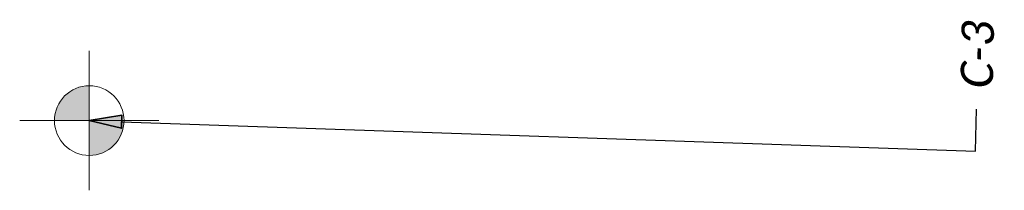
# Model space of a CAD drawing. Header units: feet. Extents: x 1368653 to 2278485, y 515475 to 1180851.
# Tile 4 of 13: x 2267163 to 2267248, y 517495 to 517510. Entities that reach past the tile are written whole.
import ezdxf
from ezdxf import colors
from ezdxf.entities.mleader import LeaderData, LeaderLine
from ezdxf.math import Vec2, Vec3

# ---------------------------------------------------------------- set-up
doc = ezdxf.new("R2010")
doc.units = ezdxf.units.FT
doc.header["$LTSCALE"] = 20
doc.header["$MEASUREMENT"] = 0
doc.layers.get('0').update_dxf_attribs({"lineweight": 15, "true_color": 0xc2ced6})
doc.layers.add('Eastwood___S_Munroe_Resur', color=7, linetype='Continuous')
doc.layers.add('GT_Project_Soil_Boring', color=7, linetype='Continuous', lineweight=35, true_color=0xa854e0)
doc.layers.add('TX_P_5', color=7, linetype='Continuous', lineweight=35)
doc.styles.add('P_Slanted - Normal Fixed Spacing', font='calibrii.ttf', dxfattribs={"height": 0.14})

# ---------------------------------------------------------------- blocks, each defined once
blk = doc.blocks.new('SOILB_PROJ')
at = {"layer": 'GT_Project_Soil_Boring', "linetype": 'Continuous', "lineweight": 0}
for points in [[(0, 0), (-0.15, 0, -0.414214), (0, 0.15)], [(0, -0.15), (0, 0), (0.15, 0, -0.414214)]]:
    blk.add_hatch(color=193, dxfattribs=at).paths.add_polyline_path(points)
at = {"layer": 'GT_Project_Soil_Boring', "color": 193, "linetype": 'Continuous', "lineweight": 13}
for q in [(0, 0.3), (-0.3, 0), (0, -0.3), (0.3, 0)]:
    blk.add_line((0, 0), q, dxfattribs=at)
blk.add_circle((0, 0), 0.15, dxfattribs=at)
blk = doc.blocks.new('Dim1')
h = blk.add_hatch(color=4)
h.dxf.hatch_style = 1
h.paths.add_polyline_path([(0, 0), (-1, -0.2), (-1, 0.2)])
at = {"color": 4}
blk.add_lwpolyline([(0, 0), (-1, -0.2), (-1, 0.2), (0, 0)], dxfattribs=at)

msp = doc.modelspace()

# ---------------------------------------------------------------- block references
at = {"layer": 'Eastwood___S_Munroe_Resur', "xscale": 20, "yscale": 20, "zscale": 20}
msp.add_blockref('SOILB_PROJ', (2267169.392, 517500.831), dxfattribs=at)

# ---------------------------------------------------------------- next in the draw order: leaders
at = {"layer": 'TX_P_5'}
ml = msp.add_multileader_mtext('Standard', dxfattribs=at)
ml.set_content('C-3', color=7, style='P_Slanted - Normal Fixed Spacing')
ml.set_leader_properties(color=95)
ml.set_arrow_properties(name='Dim1')
ml.build(insert=Vec2(0, 0))
ml.multileader.update_dxf_attribs({"text_right_attachment_type": 3, "dogleg_length": 0.18, "arrow_head_size": 2.8, "scale": 20})
ctx = ml.context
ctx.base_point, ctx.scale, ctx.char_height, ctx.arrow_head_size, ctx.landing_gap_size, ctx.plane_origin, ctx.plane_x_axis, ctx.plane_y_axis = Vec3(2267245.919, 517501.803), 20, 2.8, 2.8, 1.8, Vec3(2267169.392, 517500.831), Vec3(0.019249, 0.999815), Vec3(-0.999815, 0.019249)
ctx.right_attachment = 3
notes = []
notes.append((ctx, [(1, (1, 1, 0), (2267245.849, 517498.203), (0.019249, 0.999815), 3.6, [(0, [(2267169.392, 517500.831)], 0, [])])]))
ctx.mtext.insert, ctx.mtext.text_direction, ctx.mtext.rotation, ctx.mtext.flow_direction = Vec3(2267244.533, 517503.63), Vec3(0.019249, 0.999815), 1.551546, 5
ctx.mtext.has_bg_fill, ctx.mtext.bg_color, ctx.mtext.bg_scale_factor, ctx.mtext.bg_transparency, ctx.mtext.use_window_bg_color = 1, -1027028792, 1.5, 0, 1
for ctx, leaders in notes:
    for number, flags, end, landing, length, lines in leaders:
        leader = LeaderData()
        leader.index, (leader.has_last_leader_line, leader.has_dogleg_vector, leader.attachment_direction) = number, flags
        leader.last_leader_point, leader.dogleg_vector, leader.dogleg_length = Vec3(end), Vec3(landing), length
        for number, points, colour, breaks in lines:
            line = LeaderLine()
            line.index, line.vertices, line.color, line.breaks = number, Vec3.list(points), colors.encode_raw_color(colour), breaks
            leader.lines.append(line)
        ctx.leaders.append(leader)

doc.saveas('drawing.dxf')
